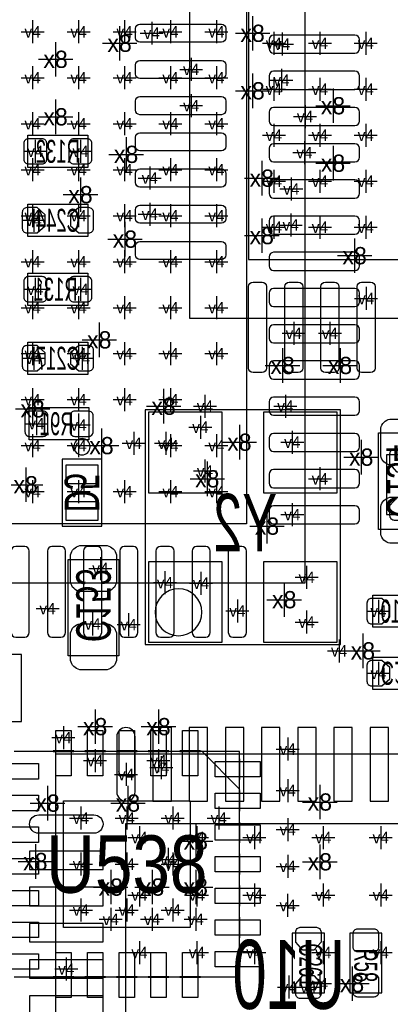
# Model space of a CAD drawing. Extents: x -84 to 336, y -47 to 250.
# Tile 26 of 40: x -7.44 to -3.34, y 23.39 to 34.27. Entities that reach past the tile are written whole.
import ezdxf
from ezdxf.enums import TextEntityAlignment as Align

# ---------------------------------------------------------------- set-up
doc = ezdxf.new("R2010")
doc.units = 0
for name, color, linetype in [('MA_NCLEGEND-1-2', 7, 'CONTINUOUS'), ('MA_NCLEGEND-14-15', 7, 'CONTINUOUS'), ('MA_NCLEGEND-15-16', 7, 'CONTINUOUS'), ('MA_NCLEGEND-2-3', 7, 'CONTINUOUS'), ('MA_NCLEGEND-3-14', 7, 'CONTINUOUS'), ('PG_ASSEMBLY_BOTTOM', 7, 'CONTINUOUS'), ('PG_ASSEMBLY_TOP', 7, 'CONTINUOUS'), ('PIN_BOTTOM', 7, 'CONTINUOUS'), ('PIN_TOP', 7, 'CONTINUOUS'), ('RD_ASSEMBLY_BOTTOM', 7, 'CONTINUOUS'), ('RD_ASSEMBLY_TOP', 7, 'CONTINUOUS')]:
    doc.layers.add(name, color=color, linetype=linetype)

# ---------------------------------------------------------------- blocks, each defined once
blk = doc.blocks.new('FIGURE_CROSS')
for points in [[(0, 0.5), (0, -0.5)], [(-0.5, 0), (0.5, 0)]]:
    blk.add_lwpolyline(points)

msp = doc.modelspace()

# ---------------------------------------------------------------- linework, layer by layer
at = {"layer": 'PG_ASSEMBLY_BOTTOM'}
for points in [[(1.944116, 38.471348), (1.944116, 30.971236), (-5.555996, 30.971236), (-5.555996, 38.471348)], [(-2.91084, 29.705554), (-2.91084, 28.638754), (-3.46964, 28.638754), (-3.46964, 29.705554)], [(-6.89864, 27.241754), (-6.89864, 28.308554), (-6.33984, 28.308554), (-6.33984, 27.241754)]]:
    msp.add_lwpolyline(points, close=True, dxfattribs=at)
for points in [[(-7.34314, 32.994092), (-6.68274, 32.994092), (-6.68274, 32.638492), (-7.34314, 32.638492), (-7.34314, 32.994092)], [(-6.68274, 31.876492), (-7.34314, 31.876492), (-7.34314, 32.232092), (-6.68274, 32.232092), (-6.68274, 31.876492)], [(-7.34314, 31.470092), (-6.68274, 31.470092), (-6.68274, 31.114492), (-7.34314, 31.114492), (-7.34314, 31.470092)], [(-6.68274, 30.352492), (-7.34314, 30.352492), (-7.34314, 30.708092), (-6.68274, 30.708092), (-6.68274, 30.352492)], [(-6.67004, 29.629354), (-7.33044, 29.629354), (-7.33044, 29.984954), (-6.67004, 29.984954), (-6.67004, 29.629354)], [(-3.88874, 27.368754), (-3.88874, 29.959554), (-6.04774, 29.959554), (-6.04774, 27.368754), (-3.88874, 27.368754)], [(-6.526276, 29.415232), (-6.966204, 29.415232), (-6.966204, 28.675076), (-6.526276, 28.675076), (-6.526276, 29.415232)], [(-3.53314, 27.914092), (-2.87274, 27.914092), (-2.87274, 27.558492), (-3.53314, 27.558492), (-3.53314, 27.914092)], [(-7.415276, 27.256232), (-7.855204, 27.256232), (-7.855204, 26.516076), (-7.415276, 26.516076), (-7.415276, 27.256232)], [(-3.53314, 27.228292), (-2.87274, 27.228292), (-2.87274, 26.872692), (-3.53314, 26.872692), (-3.53314, 27.228292)], [(-1.885188, 21.009102), (-7.035292, 21.009102), (-7.035292, 26.159206), (-2.385314, 26.159206), (-1.885188, 25.65908), (-1.885188, 21.009102)]]:
    msp.add_lwpolyline(points, dxfattribs=at)
for points in [[(-6.656324, 29.553154, 1), (-6.836156, 29.553154, 1), (-6.656324, 29.553154)], [(-5.42036, 27.724354, 1), (-5.93852, 27.724354, 1), (-5.42036, 27.724354)]]:
    msp.add_lwpolyline(points, format="xyb", dxfattribs=at)
at = {"layer": 'PG_ASSEMBLY_TOP'}
msp.add_lwpolyline([(-11.778996, 35.550348), (-11.778996, 28.050236), (-4.278884, 28.050236), (-4.278884, 35.550348)], close=True, dxfattribs=at)
for points in [[(-3.02514, 28.803092), (-3.02514, 29.463492), (-3.38074, 29.463492), (-3.38074, 28.803092), (-3.02514, 28.803092)], [(-5.00634, 26.186892), (-7.49554, 26.186892)], [(-6.836664, 26.192226), (-7.065264, 26.192226)], [(-7.065264, 26.192226), (-7.065264, 26.186892)], [(-7.065264, 26.186892), (-6.836664, 26.186892)], [(-6.836664, 26.186892), (-6.836664, 26.192226)], [(-6.486652, 26.192226), (-6.715252, 26.192226)], [(-6.715252, 26.192226), (-6.715252, 26.186892)], [(-6.715252, 26.186892), (-6.486652, 26.186892)], [(-6.486652, 26.186892), (-6.486652, 26.192226)], [(-6.13664, 26.192226), (-6.36524, 26.192226)], [(-6.36524, 26.192226), (-6.36524, 26.186892)], [(-6.36524, 26.186892), (-6.13664, 26.186892)], [(-6.13664, 26.186892), (-6.13664, 26.192226)], [(-5.786628, 26.192226), (-6.015228, 26.192226)], [(-6.015228, 26.192226), (-6.015228, 26.186892)], [(-6.015228, 26.186892), (-5.786628, 26.186892)], [(-5.786628, 26.186892), (-5.786628, 26.192226)], [(-5.436616, 26.192226), (-5.665216, 26.192226)], [(-5.665216, 26.192226), (-5.665216, 26.186892)], [(-5.665216, 26.186892), (-5.436616, 26.186892)], [(-5.436616, 26.186892), (-5.436616, 26.192226)], [(-5.425948, 26.192226), (-5.001006, 25.767284)], [(-5.00634, 23.697692), (-5.00634, 26.186892)], [(-5.00634, 26.106628), (-5.00634, 25.878028)], [(-5.001006, 26.106628), (-5.00634, 26.106628)], [(-5.001006, 25.878028), (-5.001006, 26.106628)], [(-5.00634, 25.878028), (-5.001006, 25.878028)], [(-5.00634, 25.756616), (-5.00634, 25.528016)], [(-5.001006, 25.756616), (-5.00634, 25.756616)], [(-5.001006, 25.528016), (-5.001006, 25.756616)], [(-5.00634, 25.528016), (-5.001006, 25.528016)], [(-5.00634, 25.406604), (-5.00634, 25.178004)], [(-5.001006, 25.406604), (-5.00634, 25.406604)], [(-5.001006, 25.178004), (-5.001006, 25.406604)], [(-5.00634, 25.178004), (-5.001006, 25.178004)], [(-5.00634, 25.056592), (-5.00634, 24.827992)], [(-5.001006, 25.056592), (-5.00634, 25.056592)], [(-5.001006, 24.827992), (-5.001006, 25.056592)], [(-5.00634, 24.827992), (-5.001006, 24.827992)], [(-5.00634, 24.70658), (-5.00634, 24.47798)], [(-5.001006, 24.70658), (-5.00634, 24.70658)], [(-5.001006, 24.47798), (-5.001006, 24.70658)], [(-5.00634, 24.47798), (-5.001006, 24.47798)], [(-5.00634, 24.356568), (-5.00634, 24.127968)], [(-5.001006, 24.356568), (-5.00634, 24.356568)], [(-5.001006, 24.127968), (-5.001006, 24.356568)], [(-4.42214, 24.180292), (-4.42214, 23.519892), (-4.06654, 23.519892), (-4.06654, 24.180292), (-4.42214, 24.180292)], [(-3.78714, 24.180292), (-3.78714, 23.519892), (-3.43154, 23.519892), (-3.43154, 24.180292), (-3.78714, 24.180292)], [(-5.00634, 24.127968), (-5.001006, 24.127968)], [(-5.00634, 24.006556), (-5.00634, 23.777956)], [(-5.001006, 24.006556), (-5.00634, 24.006556)], [(-5.001006, 23.777956), (-5.001006, 24.006556)], [(-5.00634, 23.777956), (-5.001006, 23.777956)], [(-7.49554, 23.697692), (-5.00634, 23.697692)], [(-6.836664, 23.697692), (-7.065264, 23.697692)], [(-7.065264, 23.697692), (-7.065264, 23.692358)], [(-7.065264, 23.692358), (-6.836664, 23.692358)], [(-6.836664, 23.692358), (-6.836664, 23.697692)], [(-6.486652, 23.697692), (-6.715252, 23.697692)], [(-6.715252, 23.697692), (-6.715252, 23.692358)], [(-6.715252, 23.692358), (-6.486652, 23.692358)], [(-6.486652, 23.692358), (-6.486652, 23.697692)], [(-6.13664, 23.697692), (-6.36524, 23.697692)], [(-6.36524, 23.697692), (-6.36524, 23.692358)], [(-6.36524, 23.692358), (-6.13664, 23.692358)], [(-6.13664, 23.692358), (-6.13664, 23.697692)], [(-5.786628, 23.697692), (-6.015228, 23.697692)], [(-6.015228, 23.697692), (-6.015228, 23.692358)], [(-6.015228, 23.692358), (-5.786628, 23.692358)], [(-5.786628, 23.692358), (-5.786628, 23.697692)], [(-5.436616, 23.697692), (-5.665216, 23.697692)], [(-5.665216, 23.697692), (-5.665216, 23.692358)], [(-5.665216, 23.692358), (-5.436616, 23.692358)], [(-5.436616, 23.692358), (-5.436616, 23.697692)]]:
    msp.add_lwpolyline(points, dxfattribs=at)
at = {"layer": 'PIN_BOTTOM'}
for points in [[(1.294003, 37.821235), (-4.905883, 37.821235), (-4.905883, 31.621349), (1.294003, 31.621349)], [(-6.00964, 29.045154), (-5.19684, 29.045154), (-5.19684, 29.934154), (-6.00964, 29.934154)], [(-4.73964, 29.045154), (-3.92684, 29.045154), (-3.92684, 29.934154), (-4.73964, 29.934154)], [(-6.56844, 29.349954), (-6.92404, 29.349954), (-6.92404, 29.146754), (-6.56844, 29.146754)], [(-6.56844, 28.943554), (-6.92404, 28.943554), (-6.92404, 28.740354), (-6.56844, 28.740354)], [(-6.00964, 27.394154), (-5.19684, 27.394154), (-5.19684, 28.283154), (-6.00964, 28.283154)], [(-4.73964, 27.394154), (-3.92684, 27.394154), (-3.92684, 28.283154), (-4.73964, 28.283154)], [(-5.961888, 25.637744), (-5.758688, 25.637744), (-5.758688, 26.450544), (-5.961888, 26.450544)], [(-5.561838, 25.637744), (-5.358638, 25.637744), (-5.358638, 26.450544), (-5.561838, 26.450544)], [(-5.161788, 25.637744), (-4.958588, 25.637744), (-4.958588, 26.450544), (-5.161788, 26.450544)], [(-4.761738, 25.637744), (-4.558538, 25.637744), (-4.558538, 26.450544), (-4.761738, 26.450544)], [(-4.361942, 25.637744), (-4.158742, 25.637744), (-4.158742, 26.450544), (-4.361942, 26.450544)], [(-3.961892, 25.637744), (-3.758692, 25.637744), (-3.758692, 26.450544), (-3.961892, 26.450544)], [(-3.561842, 25.637744), (-3.358642, 25.637744), (-3.358642, 26.450544), (-3.561842, 26.450544)], [(-2.65684, 21.780754), (-2.65684, 25.387554), (-6.26364, 25.387554), (-6.26364, 21.780754)], [(-6.51383, 24.882602), (-6.51383, 25.085802), (-7.32663, 25.085802), (-7.32663, 24.882602)], [(-6.51383, 24.482552), (-6.51383, 24.685752), (-7.32663, 24.685752), (-7.32663, 24.482552)], [(-6.51383, 24.082502), (-6.51383, 24.285702), (-7.32663, 24.285702), (-7.32663, 24.082502)], [(-6.51383, 23.682452), (-6.51383, 23.885652), (-7.32663, 23.885652), (-7.32663, 23.682452)], [(-6.51383, 23.282656), (-6.51383, 23.485856), (-7.32663, 23.485856), (-7.32663, 23.282656)]]:
    msp.add_lwpolyline(points, close=True, dxfattribs=at)
for points in [[(-6.155944, 34.071306), (-6.155944, 34.171382, -0.41387), (-6.105906, 34.22142), (-5.20573, 34.22142, -0.41387), (-5.155692, 34.171382), (-5.155692, 34.071306, -0.41387), (-5.20573, 34.021268), (-6.105906, 34.021268, -0.41387)], [(-6.155944, 33.671256), (-6.155944, 33.771332, -0.41387), (-6.105906, 33.82137), (-5.20573, 33.82137, -0.41387), (-5.155692, 33.771332), (-5.155692, 33.671256, -0.41387), (-5.20573, 33.621218), (-6.105906, 33.621218, -0.41387)], [(-6.155944, 33.271206), (-6.155944, 33.371282, -0.41387), (-6.105906, 33.42132), (-5.20573, 33.42132, -0.41387), (-5.155692, 33.371282), (-5.155692, 33.271206, -0.41387), (-5.20573, 33.221168), (-6.105906, 33.221168, -0.41387)], [(-6.155944, 32.871156), (-6.155944, 32.971232, -0.41387), (-6.105906, 33.02127), (-5.20573, 33.02127, -0.41387), (-5.155692, 32.971232), (-5.155692, 32.871156, -0.41387), (-5.20573, 32.821118), (-6.105906, 32.821118, -0.41387)], [(-7.389876, 32.727392, 0.414214), (-7.339076, 32.676592), (-7.186676, 32.676592, 0.414214), (-7.135876, 32.727392), (-7.135876, 32.905192, 0.414214), (-7.186676, 32.955992), (-7.339076, 32.955992, 0.414214), (-7.389876, 32.905192)], [(-6.890004, 32.727392, 0.414214), (-6.839204, 32.676592), (-6.686804, 32.676592, 0.414214), (-6.636004, 32.727392), (-6.636004, 32.905192, 0.414214), (-6.686804, 32.955992), (-6.839204, 32.955992, 0.414214), (-6.890004, 32.905192)], [(-6.155944, 32.47136), (-6.155944, 32.571436, -0.41387), (-6.105906, 32.621474), (-5.20573, 32.621474, -0.41387), (-5.155692, 32.571436), (-5.155692, 32.47136, -0.41387), (-5.20573, 32.421322), (-6.105906, 32.421322, -0.41387)], [(-6.155944, 32.07131), (-6.155944, 32.171386, -0.41387), (-6.105906, 32.221424), (-5.20573, 32.221424, -0.41387), (-5.155692, 32.171386), (-5.155692, 32.07131, -0.41387), (-5.20573, 32.021272), (-6.105906, 32.021272, -0.41387)], [(-7.243318, 32.193992), (-7.35584, 32.193992, 0.414214), (-7.40664, 32.143192), (-7.40664, 31.965392, 0.414214), (-7.35584, 31.914592), (-7.243318, 31.914592), (-7.15264, 31.99257), (-7.15264, 32.116014)], [(-6.782562, 31.914592), (-6.67004, 31.914592, 0.414214), (-6.61924, 31.965392), (-6.61924, 32.143192, 0.414214), (-6.67004, 32.193992), (-6.782562, 32.193992), (-6.87324, 32.116014), (-6.87324, 31.99257)], [(-6.155944, 31.67126), (-6.155944, 31.771336, -0.41387), (-6.105906, 31.821374), (-5.20573, 31.821374, -0.41387), (-5.155692, 31.771336), (-5.155692, 31.67126, -0.41387), (-5.20573, 31.621222), (-6.105906, 31.621222, -0.41387)], [(-7.389876, 31.203392, 0.414214), (-7.339076, 31.152592), (-7.186676, 31.152592, 0.414214), (-7.135876, 31.203392), (-7.135876, 31.381192, 0.414214), (-7.186676, 31.431992), (-7.339076, 31.431992, 0.414214), (-7.389876, 31.381192)], [(-6.890004, 31.203392, 0.414214), (-6.839204, 31.152592), (-6.686804, 31.152592, 0.414214), (-6.636004, 31.203392), (-6.636004, 31.381192, 0.414214), (-6.686804, 31.431992), (-6.839204, 31.431992, 0.414214), (-6.890004, 31.381192)], [(-4.755896, 30.371288), (-4.855972, 30.371288, -0.41387), (-4.90601, 30.421326), (-4.90601, 31.321502, -0.41387), (-4.855972, 31.37154), (-4.755896, 31.37154, -0.41387), (-4.705858, 31.321502), (-4.705858, 30.421326, -0.41387)], [(-4.355846, 30.371288), (-4.455922, 30.371288, -0.41387), (-4.50596, 30.421326), (-4.50596, 31.321502, -0.41387), (-4.455922, 31.37154), (-4.355846, 31.37154, -0.41387), (-4.305808, 31.321502), (-4.305808, 30.421326, -0.41387)], [(-3.955796, 30.371288), (-4.055872, 30.371288, -0.41387), (-4.10591, 30.421326), (-4.10591, 31.321502, -0.41387), (-4.055872, 31.37154), (-3.955796, 31.37154, -0.41387), (-3.905758, 31.321502), (-3.905758, 30.421326, -0.41387)], [(-3.556, 30.371288), (-3.656076, 30.371288, -0.41387), (-3.706114, 30.421326), (-3.706114, 31.321502, -0.41387), (-3.656076, 31.37154), (-3.556, 31.37154, -0.41387), (-3.505962, 31.321502), (-3.505962, 30.421326, -0.41387)], [(-7.243318, 30.669992), (-7.35584, 30.669992, 0.414214), (-7.40664, 30.619192), (-7.40664, 30.441392, 0.414214), (-7.35584, 30.390592), (-7.243318, 30.390592), (-7.15264, 30.46857), (-7.15264, 30.592014)], [(-6.782562, 30.390592), (-6.67004, 30.390592, 0.414214), (-6.61924, 30.441392), (-6.61924, 30.619192, 0.414214), (-6.67004, 30.669992), (-6.782562, 30.669992), (-6.87324, 30.592014), (-6.87324, 30.46857)], [(-7.123176, 29.896054, 0.414214), (-7.173976, 29.946854), (-7.326376, 29.946854, 0.414214), (-7.377176, 29.896054), (-7.377176, 29.718254, 0.414214), (-7.326376, 29.667454), (-7.173976, 29.667454, 0.414214), (-7.123176, 29.718254)], [(-6.623304, 29.896054, 0.414214), (-6.674104, 29.946854), (-6.826504, 29.946854, 0.414214), (-6.877304, 29.896054), (-6.877304, 29.718254, 0.414214), (-6.826504, 29.667454), (-6.674104, 29.667454, 0.414214), (-6.623304, 29.718254)], [(-2.93624, 29.756354), (-2.93624, 29.451554, -0.294587), (-3.03784, 29.349954), (-3.34264, 29.349954, -0.294587), (-3.44424, 29.451554), (-3.44424, 29.756354, -0.294587), (-3.34264, 29.857954), (-3.03784, 29.857954, -0.294587)], [(-2.93624, 28.892754), (-2.93624, 28.587954, -0.294587), (-3.03784, 28.486354), (-3.34264, 28.486354, -0.294587), (-3.44424, 28.587954), (-3.44424, 28.892754, -0.294587), (-3.34264, 28.994354), (-3.03784, 28.994354, -0.294587)], [(-6.87324, 28.054554), (-6.87324, 28.359354, -0.294587), (-6.77164, 28.460954), (-6.46684, 28.460954, -0.294587), (-6.36524, 28.359354), (-6.36524, 28.054554, -0.294587), (-6.46684, 27.952954), (-6.77164, 27.952954, -0.294587)], [(-3.433318, 27.875992), (-3.54584, 27.875992, 0.414214), (-3.59664, 27.825192), (-3.59664, 27.647392, 0.414214), (-3.54584, 27.596592), (-3.433318, 27.596592), (-3.34264, 27.67457), (-3.34264, 27.798014)], [(-6.87324, 27.190954), (-6.87324, 27.495754, -0.294587), (-6.77164, 27.597354), (-6.46684, 27.597354, -0.294587), (-6.36524, 27.495754), (-6.36524, 27.190954, -0.294587), (-6.46684, 27.089354), (-6.77164, 27.089354, -0.294587)], [(-3.433318, 27.190192), (-3.54584, 27.190192, 0.414214), (-3.59664, 27.139392), (-3.59664, 26.961592, 0.414214), (-3.54584, 26.910792), (-3.433318, 26.910792), (-3.34264, 26.98877), (-3.34264, 27.112214)], [(-6.361938, 26.348944), (-6.361938, 25.739344, 1), (-6.158738, 25.739344), (-6.158738, 26.348944, 1)], [(-6.61543, 25.282652), (-7.22503, 25.282652, -1), (-7.22503, 25.485852), (-6.61543, 25.485852, -1)]]:
    msp.add_lwpolyline(points, format="xyb", close=True, dxfattribs=at)
at = {"layer": 'PIN_TOP'}
for points in [[(-11.128883, 34.900235), (-4.928997, 34.900235), (-4.928997, 28.700349), (-11.128883, 28.700349)], [(-6.866001, 26.417397), (-6.866001, 25.917271), (-7.035927, 25.917271), (-7.035927, 26.417397)], [(-6.515989, 26.417397), (-6.515989, 25.917271), (-6.685915, 25.917271), (-6.685915, 26.417397)], [(-6.165977, 26.417397), (-6.165977, 25.917271), (-6.335903, 25.917271), (-6.335903, 26.417397)], [(-5.815965, 26.417397), (-5.815965, 25.917271), (-5.985891, 25.917271), (-5.985891, 26.417397)], [(-5.465953, 26.417397), (-5.465953, 25.917271), (-5.635879, 25.917271), (-5.635879, 26.417397)], [(-7.225919, 25.882219), (-7.726045, 25.882219), (-7.726045, 26.052145), (-7.225919, 26.052145)], [(-4.775835, 25.907365), (-5.275961, 25.907365), (-5.275961, 26.077291), (-4.775835, 26.077291)], [(-7.225919, 25.532207), (-7.726045, 25.532207), (-7.726045, 25.702133), (-7.225919, 25.702133)], [(-4.775835, 25.557353), (-5.275961, 25.557353), (-5.275961, 25.727279), (-4.775835, 25.727279)], [(-6.950964, 25.642316), (-5.550916, 25.642316), (-5.550916, 24.242268), (-6.950964, 24.242268)], [(-7.225919, 25.182449), (-7.726045, 25.182449), (-7.726045, 25.352375), (-7.225919, 25.352375)], [(-4.775835, 25.207341), (-5.275961, 25.207341), (-5.275961, 25.377267), (-4.775835, 25.377267)], [(-4.775835, 24.857329), (-5.275961, 24.857329), (-5.275961, 25.027255), (-4.775835, 25.027255)], [(-7.225919, 24.832437), (-7.726045, 24.832437), (-7.726045, 25.002363), (-7.225919, 25.002363)], [(-7.225919, 24.482425), (-7.726045, 24.482425), (-7.726045, 24.652351), (-7.225919, 24.652351)], [(-4.775835, 24.507317), (-5.275961, 24.507317), (-5.275961, 24.677243), (-4.775835, 24.677243)], [(-7.225919, 24.132413), (-7.726045, 24.132413), (-7.726045, 24.302339), (-7.225919, 24.302339)], [(-4.775835, 24.157305), (-5.275961, 24.157305), (-5.275961, 24.327231), (-4.775835, 24.327231)], [(-7.225919, 23.782401), (-7.726045, 23.782401), (-7.726045, 23.952327), (-7.225919, 23.952327)], [(-6.866001, 23.967313), (-6.866001, 23.467187), (-7.035927, 23.467187), (-7.035927, 23.967313)], [(-6.515989, 23.967313), (-6.515989, 23.467187), (-6.685915, 23.467187), (-6.685915, 23.967313)], [(-6.165977, 23.967313), (-6.165977, 23.467187), (-6.335903, 23.467187), (-6.335903, 23.967313)], [(-5.815965, 23.967313), (-5.815965, 23.467187), (-5.985891, 23.467187), (-5.985891, 23.967313)], [(-5.465953, 23.967313), (-5.465953, 23.467187), (-5.635879, 23.467187), (-5.635879, 23.967313)], [(-4.775835, 23.807293), (-5.275961, 23.807293), (-5.275961, 23.977219), (-4.775835, 23.977219)]]:
    msp.add_lwpolyline(points, close=True, dxfattribs=at)
for points in [[(-3.678936, 33.950148), (-3.678936, 34.050224, 0.41387), (-3.728974, 34.100262), (-4.62915, 34.100262, 0.41387), (-4.679188, 34.050224), (-4.679188, 33.950148, 0.41387), (-4.62915, 33.90011), (-3.728974, 33.90011, 0.41387)], [(-3.678936, 33.550352), (-3.678936, 33.650428, 0.41387), (-3.728974, 33.700466), (-4.62915, 33.700466, 0.41387), (-4.679188, 33.650428), (-4.679188, 33.550352, 0.41387), (-4.62915, 33.500314), (-3.728974, 33.500314, 0.41387)], [(-3.678936, 33.150302), (-3.678936, 33.250378, 0.41387), (-3.728974, 33.300416), (-4.62915, 33.300416, 0.41387), (-4.679188, 33.250378), (-4.679188, 33.150302, 0.41387), (-4.62915, 33.100264), (-3.728974, 33.100264, 0.41387)], [(-3.678936, 32.750252), (-3.678936, 32.850328, 0.41387), (-3.728974, 32.900366), (-4.62915, 32.900366, 0.41387), (-4.679188, 32.850328), (-4.679188, 32.750252, 0.41387), (-4.62915, 32.700214), (-3.728974, 32.700214, 0.41387)], [(-3.678936, 32.350202), (-3.678936, 32.450278, 0.41387), (-3.728974, 32.500316), (-4.62915, 32.500316, 0.41387), (-4.679188, 32.450278), (-4.679188, 32.350202, 0.41387), (-4.62915, 32.300164), (-3.728974, 32.300164, 0.41387)], [(-3.678936, 31.950152), (-3.678936, 32.050228, 0.41387), (-3.728974, 32.100266), (-4.62915, 32.100266, 0.41387), (-4.679188, 32.050228), (-4.679188, 31.950152, 0.41387), (-4.62915, 31.900114), (-3.728974, 31.900114, 0.41387)], [(-3.678936, 31.550356), (-3.678936, 31.650432, 0.41387), (-3.728974, 31.70047), (-4.62915, 31.70047, 0.41387), (-4.679188, 31.650432), (-4.679188, 31.550356, 0.41387), (-4.62915, 31.500318), (-3.728974, 31.500318, 0.41387)], [(-3.678936, 31.150306), (-3.678936, 31.250382, 0.41387), (-3.728974, 31.30042), (-4.62915, 31.30042, 0.41387), (-4.679188, 31.250382), (-4.679188, 31.150306, 0.41387), (-4.62915, 31.100268), (-3.728974, 31.100268, 0.41387)], [(-3.678936, 30.750256), (-3.678936, 30.850332, 0.41387), (-3.728974, 30.90037), (-4.62915, 30.90037, 0.41387), (-4.679188, 30.850332), (-4.679188, 30.750256, 0.41387), (-4.62915, 30.700218), (-3.728974, 30.700218, 0.41387)], [(-3.678936, 30.350206), (-3.678936, 30.450282, 0.41387), (-3.728974, 30.50032), (-4.62915, 30.50032, 0.41387), (-4.679188, 30.450282), (-4.679188, 30.350206, 0.41387), (-4.62915, 30.300168), (-3.728974, 30.300168, 0.41387)], [(-3.678936, 29.950156), (-3.678936, 30.050232, 0.41387), (-3.728974, 30.10027), (-4.62915, 30.10027, 0.41387), (-4.679188, 30.050232), (-4.679188, 29.950156, 0.41387), (-4.62915, 29.900118), (-3.728974, 29.900118, 0.41387)], [(-3.678936, 29.55036), (-3.678936, 29.650436, 0.41387), (-3.728974, 29.700474), (-4.62915, 29.700474, 0.41387), (-4.679188, 29.650436), (-4.679188, 29.55036, 0.41387), (-4.62915, 29.500322), (-3.728974, 29.500322, 0.41387)], [(-3.34264, 29.36367), (-3.34264, 29.476192, -0.414214), (-3.29184, 29.526992), (-3.11404, 29.526992, -0.414214), (-3.06324, 29.476192), (-3.06324, 29.36367), (-3.141218, 29.272992), (-3.264662, 29.272992)], [(-3.678936, 29.15031), (-3.678936, 29.250386, 0.41387), (-3.728974, 29.300424), (-4.62915, 29.300424, 0.41387), (-4.679188, 29.250386), (-4.679188, 29.15031, 0.41387), (-4.62915, 29.100272), (-3.728974, 29.100272, 0.41387)], [(-3.06324, 28.902914), (-3.06324, 28.790392, -0.414214), (-3.11404, 28.739592), (-3.29184, 28.739592, -0.414214), (-3.34264, 28.790392), (-3.34264, 28.902914), (-3.264662, 28.993592), (-3.141218, 28.993592)], [(-3.678936, 28.75026), (-3.678936, 28.850336, 0.41387), (-3.728974, 28.900374), (-4.62915, 28.900374, 0.41387), (-4.679188, 28.850336), (-4.679188, 28.75026, 0.41387), (-4.62915, 28.700222), (-3.728974, 28.700222, 0.41387)], [(-7.47903, 27.450288), (-7.378954, 27.450288, 0.41387), (-7.328916, 27.500326), (-7.328916, 28.400502, 0.41387), (-7.378954, 28.45054), (-7.47903, 28.45054, 0.41387), (-7.529068, 28.400502), (-7.529068, 27.500326, 0.41387)], [(-7.07898, 27.450288), (-6.978904, 27.450288, 0.41387), (-6.928866, 27.500326), (-6.928866, 28.400502, 0.41387), (-6.978904, 28.45054), (-7.07898, 28.45054, 0.41387), (-7.129018, 28.400502), (-7.129018, 27.500326, 0.41387)], [(-6.67893, 27.450288), (-6.578854, 27.450288, 0.41387), (-6.528816, 27.500326), (-6.528816, 28.400502, 0.41387), (-6.578854, 28.45054), (-6.67893, 28.45054, 0.41387), (-6.728968, 28.400502), (-6.728968, 27.500326, 0.41387)], [(-6.27888, 27.450288), (-6.178804, 27.450288, 0.41387), (-6.128766, 27.500326), (-6.128766, 28.400502, 0.41387), (-6.178804, 28.45054), (-6.27888, 28.45054, 0.41387), (-6.328918, 28.400502), (-6.328918, 27.500326, 0.41387)], [(-5.879084, 27.450288), (-5.779008, 27.450288, 0.41387), (-5.72897, 27.500326), (-5.72897, 28.400502, 0.41387), (-5.779008, 28.45054), (-5.879084, 28.45054, 0.41387), (-5.929122, 28.400502), (-5.929122, 27.500326, 0.41387)], [(-5.479034, 27.450288), (-5.378958, 27.450288, 0.41387), (-5.32892, 27.500326), (-5.32892, 28.400502, 0.41387), (-5.378958, 28.45054), (-5.479034, 28.45054, 0.41387), (-5.529072, 28.400502), (-5.529072, 27.500326, 0.41387)], [(-5.078984, 27.450288), (-4.978908, 27.450288, 0.41387), (-4.92887, 27.500326), (-4.92887, 28.400502, 0.41387), (-4.978908, 28.45054), (-5.078984, 28.45054, 0.41387), (-5.129022, 28.400502), (-5.129022, 27.500326, 0.41387)], [(-4.38404, 24.08047), (-4.38404, 24.192992, -0.414214), (-4.33324, 24.243792), (-4.15544, 24.243792, -0.414214), (-4.10464, 24.192992), (-4.10464, 24.08047), (-4.182618, 23.989792), (-4.306062, 23.989792)], [(-3.52044, 24.227028, -0.414214), (-3.46964, 24.176228), (-3.46964, 24.023828, -0.414214), (-3.52044, 23.973028), (-3.69824, 23.973028, -0.414214), (-3.74904, 24.023828), (-3.74904, 24.176228, -0.414214), (-3.69824, 24.227028)], [(-3.52044, 23.727156, -0.414214), (-3.46964, 23.676356), (-3.46964, 23.523956, -0.414214), (-3.52044, 23.473156), (-3.69824, 23.473156, -0.414214), (-3.74904, 23.523956), (-3.74904, 23.676356, -0.414214), (-3.69824, 23.727156)], [(-4.10464, 23.619714), (-4.10464, 23.507192, -0.414214), (-4.15544, 23.456392), (-4.33324, 23.456392, -0.414214), (-4.38404, 23.507192), (-4.38404, 23.619714), (-4.306062, 23.710392), (-4.182618, 23.710392)]]:
    msp.add_lwpolyline(points, format="xyb", close=True, dxfattribs=at)

# ---------------------------------------------------------------- block references
at = {"layer": 'MA_NCLEGEND-1-2', "xscale": 0.254, "yscale": 0.254}
for p in [(-7.29234, 34.137092), (-6.78434, 34.137092), (-6.27634, 34.137092), (-5.76834, 34.137092), (-5.26034, 34.137092), (-4.534662, 34.000186), (-7.29234, 33.629092), (-6.78434, 33.629092), (-6.27634, 33.629092), (-5.76834, 33.629092), (-5.26034, 33.629092), (-4.54152, 33.602168), (-4.280662, 33.20034), (-7.29234, 33.121092), (-6.78434, 33.121092), (-6.27634, 33.121092), (-5.76834, 33.121092), (-5.26034, 33.121092), (-4.28752, 32.802322), (-7.29234, 32.613092), (-6.78434, 32.613092), (-6.27634, 32.613092), (-5.76834, 32.613092), (-5.26034, 32.613092), (-4.433062, 32.40024), (-7.29234, 32.105092), (-6.78434, 32.105092), (-6.27634, 32.105092), (-5.76834, 32.105092), (-5.26034, 32.105092), (-4.43992, 32.002222), (-7.29234, 31.597092), (-6.78434, 31.597092), (-6.27634, 31.597092), (-5.76834, 31.597092), (-5.26034, 31.597092), (-7.29234, 31.089092), (-6.78434, 31.089092), (-6.27634, 31.089092), (-5.76834, 31.089092), (-5.26034, 31.089092), (-7.29234, 30.581092), (-6.78434, 30.581092), (-6.27634, 30.581092), (-5.76834, 30.581092), (-5.26034, 30.581092), (-7.29234, 30.073092), (-6.78434, 30.073092), (-6.27634, 30.073092), (-5.76834, 30.073092), (-4.49834, 30.000194), (-6.17474, 29.590492), (-4.42214, 29.603192), (-7.29234, 29.565092), (-6.78434, 29.565092), (-5.76834, 29.565092), (-5.26034, 29.565092), (-4.11734, 29.198316), (-7.29234, 29.057092), (-6.78434, 29.057092), (-6.27634, 29.057092), (-5.76834, 29.057092), (-5.26034, 29.057092), (-4.42214, 28.803092), (-5.829046, 28.052014), (-5.431028, 28.045156), (-5.028946, 27.739086), (-6.628892, 27.594814), (-6.230874, 27.587956), (-6.950964, 26.339292), (-4.47294, 26.212292), (-6.600952, 26.085292), (-5.900928, 26.085292), (-4.47294, 25.755092), (-6.75894, 25.450292), (-6.25094, 25.450292), (-5.74294, 25.450292), (-4.47294, 25.323292), (-6.75894, 24.942292), (-6.25094, 24.942292), (-5.74294, 24.942292), (-4.47294, 24.916892), (-4.473194, 24.485092), (-6.75894, 24.434292), (-6.25094, 24.434292), (-5.74294, 24.434292), (-4.24434, 23.583392)]:
    msp.add_blockref('FIGURE_CROSS', p, dxfattribs=at)
at = {"layer": 'MA_NCLEGEND-14-15', "xscale": 0.254, "yscale": 0.254}
for p in [(-5.975096, 34.121598), (-5.53974, 33.721294), (-5.53974, 33.321498), (-7.262876, 32.816292), (-6.763004, 32.816292), (-5.99694, 32.521398), (-5.99694, 32.121348), (-7.262876, 31.292292), (-6.763004, 31.292292), (-3.605784, 31.190692), (-4.405884, 30.806136), (-4.006088, 30.806136), (-6.74624, 30.530292), (-6.17474, 29.590492), (-4.26339, 28.110942), (-7.12724, 27.764232), (-3.46964, 27.736292), (-4.26339, 27.615642), (-5.86994, 26.009092), (-6.259322, 25.932384), (-5.23494, 25.450292), (-5.79374, 24.993092), (-3.44424, 24.600154), (-6.42874, 24.332692), (-5.97154, 24.332692), (-5.48894, 24.332692), (-6.92023, 23.784052), (-4.11734, 23.621492)]:
    msp.add_blockref('FIGURE_CROSS', p, dxfattribs=at)
at = {"layer": 'MA_NCLEGEND-15-16', "xscale": 0.254, "yscale": 0.254}
for p in [(-5.975096, 34.121598), (-4.62534, 34.010092), (-4.11734, 34.010092), (-3.60934, 34.010092), (-5.53974, 33.721294), (-4.62534, 33.502092), (-4.11734, 33.502092), (-3.60934, 33.502092), (-5.53974, 33.321498), (-4.62534, 32.994092), (-4.11734, 32.994092), (-3.60934, 32.994092), (-7.262876, 32.816292), (-6.763004, 32.816292), (-5.99694, 32.521398), (-4.62534, 32.486092), (-4.11734, 32.486092), (-3.60934, 32.486092), (-5.99694, 32.121348), (-7.27964, 32.054292), (-4.62534, 31.978092), (-4.11734, 31.978092), (-3.60934, 31.978092), (-7.262876, 31.292292), (-6.763004, 31.292292), (-3.605784, 31.190692), (-4.405884, 30.806136), (-4.006088, 30.806136), (-7.27964, 30.530292), (-6.74624, 30.530292), (-7.250176, 29.807154), (-5.43814, 29.768292), (-5.81914, 29.590492), (-5.38734, 29.285692), (-6.54304, 28.206954), (-4.26339, 28.110942), (-7.12724, 27.764232), (-3.46964, 27.736292), (-4.26339, 27.615642), (-3.46964, 27.050492), (-5.86994, 26.009092), (-6.259322, 25.932384), (-6.11124, 25.235154), (-5.47624, 25.235154), (-4.84124, 25.235154), (-4.07924, 25.235154), (-3.44424, 25.235154), (-6.11124, 24.600154), (-5.47624, 24.600154), (-4.84124, 24.600154), (-4.07924, 24.600154), (-3.44424, 24.600154), (-6.11124, 23.965154), (-5.47624, 23.965154), (-4.84124, 23.965154), (-4.07924, 23.965154), (-3.44424, 23.965154), (-6.92023, 23.784052), (-4.46024, 23.584154)]:
    msp.add_blockref('FIGURE_CROSS', p, dxfattribs=at)
at = {"layer": 'MA_NCLEGEND-2-3', "xscale": 0.254, "yscale": 0.254}
for p in [(-4.534662, 34.000186), (-4.54152, 33.602168), (-4.280662, 33.20034), (-4.28752, 32.802322), (-4.433062, 32.40024), (-4.43992, 32.002222), (-5.38734, 30.000194), (-6.78434, 29.793692), (-6.17474, 29.590492), (-4.42214, 29.603192), (-4.11734, 29.198316), (-4.42214, 28.803092), (-5.829046, 28.052014), (-5.431028, 28.045156), (-6.628892, 27.594814), (-6.230874, 27.587956), (-3.904488, 27.297634), (-6.600952, 26.085292), (-5.900928, 26.085292), (-4.47294, 25.755092), (-6.75894, 25.450292), (-5.74294, 25.450292), (-4.47294, 25.323292), (-6.75894, 24.942292), (-6.25094, 24.942292), (-5.74294, 24.942292), (-4.47294, 24.916892), (-4.473194, 24.485092), (-6.75894, 24.434292), (-6.25094, 24.434292), (-5.74294, 24.434292)]:
    msp.add_blockref('FIGURE_CROSS', p, dxfattribs=at)
at = {"layer": 'MA_NCLEGEND-3-14', "xscale": 0.381, "yscale": 0.381}
for p in [(-7.54634, 34.391092), (-4.860798, 34.120074), (-6.330696, 34.010092), (-7.03834, 33.8328), (-4.860798, 33.485074), (-3.971798, 33.320228), (-7.03834, 33.1978), (-6.25856, 32.783018), (-3.971798, 32.685228), (-4.759198, 32.520128), (-6.763004, 32.337756), (-6.271768, 31.84652), (-4.759198, 31.885128), (-3.733038, 31.66364), (-6.55574, 30.733492), (-4.529582, 30.450536), (-3.894582, 30.450536), (-7.29234, 29.971492), (-5.84454, 30.000448), (-6.53034, 29.565092), (-5.00634, 29.603192), (-3.66014, 29.438092), (-5.36194, 29.198316), (-7.36854, 29.133292), (-4.70154, 28.676092), (-4.51104, 27.863292), (-3.641598, 27.297634), (-6.600952, 26.460704), (-5.900928, 26.460704), (-7.12724, 25.616154), (-6.23824, 25.616154), (-4.11734, 25.628092), (-5.48894, 25.196292), (-7.261606, 24.970232), (-4.11734, 24.967692), (-6.42874, 24.688292), (-5.97154, 24.688292), (-5.48894, 24.688292), (-3.76174, 23.621492)]:
    msp.add_blockref('FIGURE_CROSS', p, dxfattribs=at)

# ---------------------------------------------------------------- texts
at = {"layer": 'MA_NCLEGEND-1-2'}
for p in [(-7.29234, 34.137092), (-6.78434, 34.137092), (-6.27634, 34.137092), (-5.76834, 34.137092), (-5.26034, 34.137092), (-4.534662, 34.000186), (-7.29234, 33.629092), (-6.78434, 33.629092), (-6.27634, 33.629092), (-5.76834, 33.629092), (-5.26034, 33.629092), (-4.54152, 33.602168), (-7.29234, 33.121092), (-6.78434, 33.121092), (-6.27634, 33.121092), (-5.76834, 33.121092), (-5.26034, 33.121092), (-4.280662, 33.20034), (-4.28752, 32.802322), (-7.29234, 32.613092), (-6.78434, 32.613092), (-6.27634, 32.613092), (-5.76834, 32.613092), (-5.26034, 32.613092), (-4.433062, 32.40024), (-7.29234, 32.105092), (-6.78434, 32.105092), (-6.27634, 32.105092), (-5.76834, 32.105092), (-5.26034, 32.105092), (-4.43992, 32.002222), (-7.29234, 31.597092), (-6.78434, 31.597092), (-6.27634, 31.597092), (-5.76834, 31.597092), (-5.26034, 31.597092), (-7.29234, 31.089092), (-6.78434, 31.089092), (-6.27634, 31.089092), (-5.76834, 31.089092), (-5.26034, 31.089092), (-7.29234, 30.581092), (-6.78434, 30.581092), (-6.27634, 30.581092), (-5.76834, 30.581092), (-5.26034, 30.581092), (-7.29234, 30.073092), (-6.78434, 30.073092), (-6.27634, 30.073092), (-5.76834, 30.073092), (-4.49834, 30.000194), (-7.29234, 29.565092), (-6.78434, 29.565092), (-6.17474, 29.590492), (-5.76834, 29.565092), (-5.26034, 29.565092), (-4.42214, 29.603192), (-4.11734, 29.198316), (-7.29234, 29.057092), (-6.78434, 29.057092), (-6.27634, 29.057092), (-5.76834, 29.057092), (-5.26034, 29.057092), (-4.42214, 28.803092), (-5.829046, 28.052014), (-5.431028, 28.045156), (-5.028946, 27.739086), (-6.628892, 27.594814), (-6.230874, 27.587956), (-6.950964, 26.339292), (-4.47294, 26.212292), (-6.600952, 26.085292), (-5.900928, 26.085292), (-4.47294, 25.755092), (-6.75894, 25.450292), (-6.25094, 25.450292), (-5.74294, 25.450292), (-4.47294, 25.323292), (-6.75894, 24.942292), (-6.25094, 24.942292), (-5.74294, 24.942292), (-4.47294, 24.916892), (-6.75894, 24.434292), (-6.25094, 24.434292), (-5.74294, 24.434292), (-4.473194, 24.485092), (-4.24434, 23.583392)]:
    msp.add_text('v4', height=0.127, dxfattribs=at).set_placement(p, align=Align.MIDDLE_CENTER)
at = {"layer": 'MA_NCLEGEND-14-15'}
for p in [(-5.975096, 34.121598), (-5.53974, 33.721294), (-5.53974, 33.321498), (-7.262876, 32.816292), (-6.763004, 32.816292), (-5.99694, 32.521398), (-5.99694, 32.121348), (-7.262876, 31.292292), (-6.763004, 31.292292), (-3.605784, 31.190692), (-4.405884, 30.806136), (-4.006088, 30.806136), (-6.74624, 30.530292), (-6.17474, 29.590492), (-4.26339, 28.110942), (-7.12724, 27.764232), (-3.46964, 27.736292), (-4.26339, 27.615642), (-5.86994, 26.009092), (-6.259322, 25.932384), (-5.23494, 25.450292), (-5.79374, 24.993092), (-3.44424, 24.600154), (-6.42874, 24.332692), (-5.97154, 24.332692), (-5.48894, 24.332692), (-6.92023, 23.784052), (-4.11734, 23.621492)]:
    msp.add_text('v4', height=0.127, dxfattribs=at).set_placement(p, align=Align.MIDDLE_CENTER)
at = {"layer": 'MA_NCLEGEND-15-16'}
for p in [(-5.975096, 34.121598), (-4.62534, 34.010092), (-4.11734, 34.010092), (-3.60934, 34.010092), (-5.53974, 33.721294), (-4.62534, 33.502092), (-4.11734, 33.502092), (-3.60934, 33.502092), (-5.53974, 33.321498), (-4.62534, 32.994092), (-4.11734, 32.994092), (-3.60934, 32.994092), (-7.262876, 32.816292), (-6.763004, 32.816292), (-5.99694, 32.521398), (-4.62534, 32.486092), (-4.11734, 32.486092), (-3.60934, 32.486092), (-7.27964, 32.054292), (-5.99694, 32.121348), (-4.62534, 31.978092), (-4.11734, 31.978092), (-3.60934, 31.978092), (-7.262876, 31.292292), (-6.763004, 31.292292), (-3.605784, 31.190692), (-4.405884, 30.806136), (-4.006088, 30.806136), (-7.27964, 30.530292), (-6.74624, 30.530292), (-7.250176, 29.807154), (-5.43814, 29.768292), (-5.81914, 29.590492), (-5.38734, 29.285692), (-6.54304, 28.206954), (-4.26339, 28.110942), (-7.12724, 27.764232), (-3.46964, 27.736292), (-4.26339, 27.615642), (-3.46964, 27.050492), (-5.86994, 26.009092), (-6.259322, 25.932384), (-6.11124, 25.235154), (-5.47624, 25.235154), (-4.84124, 25.235154), (-4.07924, 25.235154), (-3.44424, 25.235154), (-6.11124, 24.600154), (-5.47624, 24.600154), (-4.84124, 24.600154), (-4.07924, 24.600154), (-3.44424, 24.600154), (-6.11124, 23.965154), (-5.47624, 23.965154), (-4.84124, 23.965154), (-4.07924, 23.965154), (-3.44424, 23.965154), (-6.92023, 23.784052), (-4.46024, 23.584154)]:
    msp.add_text('v4', height=0.127, dxfattribs=at).set_placement(p, align=Align.MIDDLE_CENTER)
at = {"layer": 'MA_NCLEGEND-2-3'}
for p in [(-4.534662, 34.000186), (-4.54152, 33.602168), (-4.280662, 33.20034), (-4.28752, 32.802322), (-4.433062, 32.40024), (-4.43992, 32.002222), (-5.38734, 30.000194), (-6.78434, 29.793692), (-6.17474, 29.590492), (-4.42214, 29.603192), (-4.11734, 29.198316), (-4.42214, 28.803092), (-5.829046, 28.052014), (-5.431028, 28.045156), (-6.628892, 27.594814), (-6.230874, 27.587956), (-3.904488, 27.297634), (-6.600952, 26.085292), (-5.900928, 26.085292), (-4.47294, 25.755092), (-6.75894, 25.450292), (-5.74294, 25.450292), (-4.47294, 25.323292), (-6.75894, 24.942292), (-6.25094, 24.942292), (-5.74294, 24.942292), (-4.47294, 24.916892), (-6.75894, 24.434292), (-6.25094, 24.434292), (-5.74294, 24.434292), (-4.473194, 24.485092)]:
    msp.add_text('v4', height=0.127, dxfattribs=at).set_placement(p, align=Align.MIDDLE_CENTER)
at = {"layer": 'MA_NCLEGEND-3-14'}
for p in [(-4.860798, 34.120074), (-6.330696, 34.010092), (-7.03834, 33.8328), (-4.860798, 33.485074), (-3.971798, 33.320228), (-7.03834, 33.1978), (-6.25856, 32.783018), (-3.971798, 32.685228), (-4.759198, 32.520128), (-6.763004, 32.337756), (-4.759198, 31.885128), (-6.271768, 31.84652), (-3.733038, 31.66364), (-6.55574, 30.733492), (-4.529582, 30.450536), (-3.894582, 30.450536), (-7.29234, 29.971492), (-5.84454, 30.000448), (-5.00634, 29.603192), (-6.53034, 29.565092), (-3.66014, 29.438092), (-5.36194, 29.198316), (-7.36854, 29.133292), (-4.70154, 28.676092), (-4.51104, 27.863292), (-3.641598, 27.297634), (-6.600952, 26.460704), (-5.900928, 26.460704), (-7.12724, 25.616154), (-6.23824, 25.616154), (-4.11734, 25.628092), (-5.48894, 25.196292), (-7.261606, 24.970232), (-4.11734, 24.967692), (-6.42874, 24.688292), (-5.97154, 24.688292), (-5.48894, 24.688292), (-3.76174, 23.621492)]:
    msp.add_text('x8', height=0.1905, dxfattribs=at).set_placement(p, align=Align.MIDDLE_CENTER)
at = {"layer": 'RD_ASSEMBLY_BOTTOM', "text_generation_flag": 2}
for s, height, width, p in [('R132', 0.254, 0.6, (-7.01294, 32.689292)), ('C244', 0.254, 0.6, (-7.01294, 31.927292)), ('R131', 0.254, 0.6, (-7.03834, 31.165292)), ('C217', 0.254, 0.6, (-7.01294, 30.403292)), ('R91', 0.254, 0.6, (-7.02564, 29.680154)), ('Y2', 0.635, 0.68, (-4.94284, 28.397454)), ('C210', 0.254, 0.6, (-3.20294, 27.609292)), ('U10', 0.762, 0.666667, (-4.46024, 23.342854))]:
    msp.add_text(s, height=height, dxfattribs=dict(at, width=width)).set_placement(p, align=Align.CENTER)
for s, height, rotation, width, p in [('C154', 0.381, 270, 0.666667, (-3.38074, 29.172154)), ('D5', 0.381, 270, 0.666667, (-6.93674, 29.045154)), ('C153', 0.381, 270, 0.666667, (-6.80974, 27.800554)), ('C140', 0.254, 180, 0.6, (-3.20294, 27.177492))]:
    msp.add_text(s, height=height, rotation=rotation, dxfattribs=dict(at, width=width)).set_placement(p, align=Align.CENTER)
at = {"layer": 'RD_ASSEMBLY_TOP', "width": 0.8784}
msp.add_text('U538', height=0.635, dxfattribs=at).set_placement((-6.25094, 24.624792), align=Align.CENTER)
at = {"layer": 'RD_ASSEMBLY_TOP', "width": 0.6}
for s, p in [('C261', (-4.34594, 23.824692)), ('R58', (-3.73634, 23.824692))]:
    msp.add_text(s, height=0.254, rotation=270, dxfattribs=at).set_placement(p, align=Align.CENTER)

doc.saveas('drawing.dxf')
